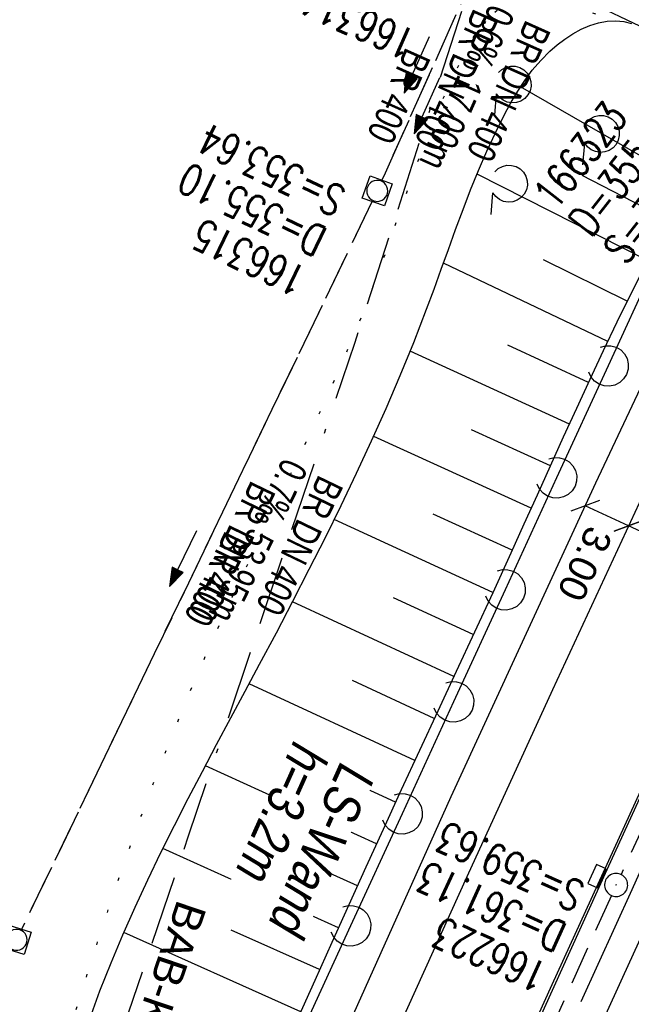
# Model space of a CAD drawing. Extents: x 508892 to 509489, y 458506 to 459473.
# Tile 49 of 63: x 509205 to 509244, y 459226 to 459290. Entities that reach past the tile are written whole.
import ezdxf

# ---------------------------------------------------------------- set-up
doc = ezdxf.new("R2010")
doc.units = 0
doc.header["$LTSCALE"] = 10
doc.header["$MEASUREMENT"] = 0
for name, pattern in [('ACAD_ISO16W100', [73, 15, -6.5, 15, -6.5, 15, -7, 1, -7]), ('ACHSE', [5.5, 4, -0.5, 0.5, -0.5]), ('LT00', [0]), ('LT07', [0.22, 0.02, -0.2]), ('LT12', [0.4, 0.3, -0.1]), ('STRICHLINIE2', [0.375, 0.25, -0.125])]:
    doc.linetypes.add(name, pattern=pattern)
doc.layers.get('0').update_dxf_attribs({"linetype": 'LT00'})
for name, color, linetype in [('--EK_FBR', 1, 'LT00'), ('--EK_Halt-Pfeil', 4, 'LT00'), ('--EK_Haltung', 7, 'STRICHLINIE2'), ('--EK_Haltung-Text', 140, 'LT00'), ('--EK_Schacht-Text', 5, 'LT00'), ('--EL_DFK_AB_L', 21, 'LT00'), ('--EL_Halt-Pfeil', 4, 'LT00'), ('--EL_Haltung', 182, 'STRICHLINIE2'), ('--EL_Haltung-Text', 182, 'LT00'), ('-AX-093', 35, 'ACHSE'), ('BAB-KABEL', 220, 'ACAD_ISO16W100'), ('BAB-KABEL_TEXT', 221, 'Continuous'), ('BEMAßUNG', 255, 'Continuous'), ('DFK_AB_L', 21, 'LT00'), ('DL', 182, 'LT12'), ('DL_PFEIL', 201, 'LT00'), ('DL_TEXT', 182, 'LT00'), ('GEHOELZ_SYMB', 252, 'Continuous'), ('LS-WAND_TEXT', 11, 'Continuous'), ('V111_AFBR_BAB', 250, 'LT00'), ('V111_BOESCH', 250, 'LT00'), ('V111_BOSCHUNG', 250, 'LT00'), ('V111_GEHOELZ', 250, 'LT07'), ('V111_H_BORD', 8, 'LT00'), ('V111_KA_MULD', 182, 'LT00'), ('V111_KA_PRUF', 182, 'LT00'), ('V111_LAERM', 11, 'LT00'), ('V111_LD_MARK', 250, 'LT00'), ('V111_SINKK', 182, 'LT00')]:
    doc.layers.add(name, color=color, linetype=linetype)
doc.styles.add('Arial', font='ARIAL.TTF')
doc.styles.add('Beschrift', font='ARIAL.TTF')
doc.styles.add('Haltungsbeschriftung', font='ARIAL.TTF', dxfattribs={"width": 0.75})
doc.styles.add('schachtbeschriftung', font='romans.shx', dxfattribs={"width": 0.75, "height": 2})

# ---------------------------------------------------------------- blocks, each defined once
blk = doc.blocks.new('SYMB0003')
at = {"color": 0, "linetype": 'ByBlock'}
for p, q in [((-0.015712, 0), (0.010166, 0.012015)), ((0, -0.021257), (-0.015712, 0)), ((0.010166, 0.012015), (0, -0.021257))]:
    blk.add_line(p, q, dxfattribs=at)
for points in [[(-0.031395, 0.499013), (-0.093691, 0.491144), (-0.154509, 0.475528), (-0.21289, 0.452414), (-0.267913, 0.422164), (-0.318712, 0.385257), (-0.364484, 0.342274), (-0.404509, 0.293893), (-0.438154, 0.240877), (-0.464888, 0.184062), (-0.484292, 0.124345), (-0.496058, 0.062667), (-0.5, 0)], [(0.5, 0), (0.496057, 0.062667), (0.484292, 0.124345), (0.464888, 0.184062), (0.438153, 0.240877), (0.404509, 0.293893), (0.364484, 0.342274), (0.318712, 0.385257), (0.267913, 0.422164), (0.21289, 0.452414), (0.154509, 0.475528), (0.093691, 0.491144), (0.031395, 0.499013), (-0.031395, 0.499013)], [(-0.5, 0), (-0.496058, -0.062667), (-0.484292, -0.124345), (-0.464888, -0.184062), (-0.438154, -0.240877), (-0.404509, -0.293893), (-0.364485, -0.342274), (-0.318712, -0.385257), (-0.267914, -0.422164), (-0.21289, -0.452414), (-0.154509, -0.475529), (-0.093691, -0.491144), (-0.031395, -0.499014), (0.031395, -0.499014)], [(0.031395, -0.499014), (0.093691, -0.491144), (0.154509, -0.475529), (0.21289, -0.452414), (0.267914, -0.422164), (0.318712, -0.385257), (0.364485, -0.342274), (0.404509, -0.293893), (0.438154, -0.240877), (0.464889, -0.184062), (0.484292, -0.124345), (0.496058, -0.062667), (0.5, 0)]]:
    blk.add_lwpolyline(points, dxfattribs=at)
blk = doc.blocks.new('SYMB7122')
at = {"color": 0, "linetype": 'ByBlock'}
for points in [[(-0.109975, -0.002365), (-0.106745, 0.026562), (-0.096041, 0.053629), (-0.078613, 0.076941), (-0.055681, 0.094866), (-0.028851, 0.106149), (0, 0.11)], [(0, 0.11), (0.028851, 0.106149), (0.055681, 0.094866), (0.078613, 0.076941), (0.096041, 0.053629), (0.106745, 0.026562), (0.109975, -0.002365)], [(-0.075234, -0.080249), (-0.093647, -0.057708), (-0.105504, -0.031126), (-0.109975, -0.002365)], [(0.109975, -0.002365), (0.105504, -0.031126), (0.093647, -0.057708), (0.075234, -0.080249)]]:
    blk.add_lwpolyline(points, dxfattribs=at)
blk = doc.blocks.new('GEHOELZ_SYMB')
at = {"layer": 'GEHOELZ_SYMB'}
blk.add_line((0, 0), (1.4, 0), dxfattribs=at)
blk.add_lwpolyline([(-1.388, 0.017), (-1.612, 0.221), (-1.778, 0.474), (-1.876, 0.761), (-1.898, 1.063), (-1.844, 1.361), (-1.718, 1.636), (-1.526, 1.87), (-1.282, 2.05), (-1, 2.162), (-0.7, 2.2), (-0.4, 2.162), (-0.118, 2.05), (0.126, 1.87), (0.318, 1.636), (0.444, 1.361), (0.498, 1.063), (0.476, 0.761), (0.378, 0.474), (0.212, 0.221), (-0.012, 0.017)], dxfattribs=at)
blk = doc.blocks.new('_Oblique')
at = {"color": 0, "linetype": 'ByBlock', "lineweight": -2}
blk.add_line((-0.5, -0.5), (0.5, 0.5), dxfattribs=at)
blk = doc.blocks.new('SYMB0652')
at = {"color": 0, "linetype": 'ByBlock'}
blk.add_lwpolyline([(-0.15, -0.075), (0.15, -0.075), (0.15, 0.075), (-0.15, 0.075), (-0.15, -0.075)], dxfattribs=at)
blk = doc.blocks.new('SYMB1210')
at = {"color": 0, "linetype": 'ByBlock'}
blk.add_line((0.018815, -0.179014), (0.055623, -0.17119), dxfattribs=at)
for points in [[(-0.2, -0.2), (-0.2, 0.2), (0.2, 0.2), (0.2, -0.2), (-0.2, -0.2)], [(0.018815, 0.179014), (-0.018815, 0.179014), (-0.055623, 0.17119), (-0.09, 0.155885), (-0.120444, 0.133766), (-0.145623, 0.105801), (-0.164438, 0.073213), (-0.176067, 0.037424), (-0.18, 0)], [(0.18, 0), (0.176067, 0.037424), (0.164438, 0.073213), (0.145623, 0.105801), (0.120444, 0.133766), (0.09, 0.155885), (0.055623, 0.17119), (0.018815, 0.179014)], [(-0.18, 0), (-0.176067, -0.037424), (-0.164438, -0.073213), (-0.145623, -0.105801), (-0.120444, -0.133766), (-0.09, -0.155885), (-0.055623, -0.17119), (-0.018815, -0.179014), (0.018815, -0.179014)], [(0.055623, -0.17119), (0.09, -0.155885), (0.120444, -0.133766), (0.145623, -0.105801), (0.164438, -0.073213), (0.176067, -0.037424), (0.18, 0)]]:
    blk.add_lwpolyline(points, dxfattribs=at)
blk = doc.blocks.new('SYMB0070')
at = {"color": 0, "linetype": 'ByBlock'}
for p, q in [((-0.5, 0), (0.2, 0)), ((0.5, 0), (0.2, 0.1)), ((0.2, 0.1), (0.2, 0)), ((0.468, 0), (0.21, 0.086)), ((0.21, 0.086), (0.21, -0.086)), ((0.21, -0.086), (0.468, 0)), ((0.22, -0.072), (0.437, 0)), ((0.23, -0.058), (0.405, 0)), ((0.24, -0.045), (0.374, 0)), ((0.342, 0), (0.25, 0.031)), ((0.25, 0.031), (0.25, -0.031)), ((0.25, -0.031), (0.342, 0)), ((0.26, -0.017), (0.31, 0)), ((0.27, -0.003), (0.279, 0))]:
    blk.add_line(p, q, dxfattribs=at)
for points in [[(0.2, 0), (0.2, -0.1), (0.5, 0)], [(0.437, 0), (0.22, 0.072), (0.22, -0.072)], [(0.405, 0), (0.23, 0.058), (0.23, -0.058)], [(0.374, 0), (0.24, 0.045), (0.24, -0.045)], [(0.31, 0), (0.26, 0.017), (0.26, -0.017)], [(0.279, 0), (0.27, 0.003), (0.27, -0.003)]]:
    blk.add_lwpolyline(points, dxfattribs=at)

msp = doc.modelspace()

# ---------------------------------------------------------------- linework, layer by layer
at = {"layer": '--EK_FBR'}
msp.add_lwpolyline([(509157.07, 459059.955), (509165.701, 459081.634), (509174.635, 459104.049), (509184.258, 459127.854), (509193.226, 459149.641), (509202.708, 459172.097), (509212.374, 459194.252), (509222.411, 459216.807), (509232.543, 459239.372), (509241.929, 459259.725), (509252.458, 459282.015), (509260.02, 459298.245), (509270.498, 459320.589), (509280.491, 459342.746), (509290.205, 459364.255), (509299.419, 459384.344), (509309.451, 459405.586), (509319.518, 459426.169), (509323.37, 459433.575)], dxfattribs=at)
at = {"layer": '--EK_FBR', "color": 2}
for points in [[(509280.836, 459315.894), (509278.884, 459311.893), (509276.941, 459307.887), (509275.008, 459303.877), (509273.08, 459299.864), (509271.158, 459295.849), (509268.78, 459290.869), (509266.407, 459285.886), (509264.04, 459280.901), (509261.68, 459275.912), (509258.384, 459268.91), (509255.102, 459261.901), (509251.834, 459254.886), (509248.676, 459248.074), (509245.532, 459241.255), (509242.403, 459234.43), (509239.079, 459227.136), (509235.774, 459219.834)], [(509284.307, 459313.73), (509282.226, 459309.432), (509280.145, 459305.133), (509278.064, 459300.835), (509275.984, 459296.536), (509273.85, 459292.117), (509271.719, 459287.696), (509269.594, 459283.273), (509267.475, 459278.847), (509265.365, 459274.416), (509262.888, 459269.184), (509260.424, 459263.947), (509257.971, 459258.703), (509255.529, 459253.455), (509253.183, 459248.388), (509250.845, 459243.317), (509248.514, 459238.242), (509246.19, 459233.165), (509243.655, 459227.61), (509241.127, 459222.051)]]:
    msp.add_lwpolyline(points, dxfattribs=at)
at = {"layer": '--EK_Haltung'}
for p, q in [((509234.379, 459293.515), (509228.052, 459279.361)), ((509227.421, 459278), (509204.662, 459230.741)), ((509259.505, 459268.608), (509243.569, 459234.307)), ((509242.944, 459232.944), (509227.132, 459198.003))]:
    msp.add_line(p, q, dxfattribs=at)
at = {"layer": '--EL_DFK_AB_L'}
msp.add_line((509290.394, 459267.573), (509207.937, 459306.986), dxfattribs=at)
at = {"layer": '--EL_Haltung'}
for p, q in [((509234.379, 459293.515), (509228.052, 459279.361)), ((509259.505, 459268.608), (509243.569, 459234.307))]:
    msp.add_line(p, q, dxfattribs=at)
at = {"layer": '-AX-093', "ltscale": 0.2}
msp.add_lwpolyline([(509298.853, 459347.237), (509293.217, 459335.931), (509287.619, 459324.605), (509282.06, 459313.261), (509276.539, 459301.898), (509271.057, 459290.516), (509265.616, 459279.115), (509260.215, 459267.694), (509254.856, 459256.253), (509249.54, 459244.793), (509244.266, 459233.314), (509239.035, 459221.814), (509233.849, 459210.294), (509228.707, 459198.755), (509223.612, 459187.195), (509218.562, 459175.615), (509213.559, 459164.014)], dxfattribs=at)
at = {"layer": 'BAB-KABEL', "ltscale": 0.03, "flags": 128}
msp.add_lwpolyline([(509299.722, 459442.541), (509274.625, 459384.823), (509267.631, 459368.489), (509243.678, 459313.82), (509239.637, 459304.02), (509234.976, 459295.765), (509226.288, 459268.825), (509215.476, 459236.791), (509200.001, 459191.227), (509193.631, 459178.045), (509172.846, 459133.934), (509148.464, 459083.907), (509126.649, 459038.885), (509124.71, 459016.934), (509122.179, 459009.741), (509117.317, 458994.531), (509111.817, 458976.328), (509100.507, 458938.303), (509091.196, 458907.517), (509082.968, 458878.7), (509074.87, 458850.138), (509067.165, 458819.129), (509061.589, 458795.767), (509054.94, 458765.751), (509049.887, 458743.543), (509046.033, 458723.612), (509042.448, 458703.978), (509036.153, 458673.069), (509032.595, 458654.805), (509028.862, 458630.359), (509025.782, 458607.356), (509022.865, 458586.792), (509019.457, 458565.396), (509018.671, 458559.848)], dxfattribs=at)
at = {"layer": 'BEMAßUNG'}
for p, q in [((509244.06, 459256.935), (509241.242, 459258.234)), ((509251.249, 459253.619), (509244.06, 459256.935))]:
    msp.add_line(p, q, dxfattribs=at)
at = {"layer": 'DFK_AB_L'}
msp.add_line((509290.394, 459267.573), (509207.937, 459306.986), dxfattribs=at)
at = {"layer": 'DL'}
msp.add_line((509234.379, 459293.515), (509228.052, 459279.361), dxfattribs=at)
at = {"layer": 'V111_AFBR_BAB'}
msp.add_lwpolyline([(509157.07, 459059.955), (509165.701, 459081.634), (509174.635, 459104.049), (509184.258, 459127.854), (509193.226, 459149.641), (509202.708, 459172.097), (509212.374, 459194.252), (509222.411, 459216.807), (509232.543, 459239.372), (509241.929, 459259.725), (509252.458, 459282.015), (509260.02, 459298.245), (509270.498, 459320.589), (509280.491, 459342.746), (509290.205, 459364.255), (509299.419, 459384.344), (509309.451, 459405.586), (509319.518, 459426.169), (509323.37, 459433.575)], dxfattribs=at)
at = {"layer": 'V111_AFBR_BAB', "color": 0}
for points in [[(509280.836, 459315.894), (509278.884, 459311.893), (509276.941, 459307.887), (509275.008, 459303.877), (509273.08, 459299.864), (509271.158, 459295.849), (509268.78, 459290.869), (509266.407, 459285.886), (509264.04, 459280.901), (509261.68, 459275.912), (509258.384, 459268.91), (509255.102, 459261.901), (509251.834, 459254.886), (509248.676, 459248.074), (509245.532, 459241.255), (509242.403, 459234.43), (509239.079, 459227.136), (509235.774, 459219.834)], [(509284.307, 459313.73), (509282.226, 459309.432), (509280.145, 459305.133), (509278.064, 459300.835), (509275.984, 459296.536), (509273.85, 459292.117), (509271.719, 459287.696), (509269.594, 459283.273), (509267.475, 459278.847), (509265.365, 459274.416), (509262.888, 459269.184), (509260.424, 459263.947), (509257.971, 459258.703), (509255.529, 459253.455), (509253.183, 459248.388), (509250.845, 459243.317), (509248.514, 459238.242), (509246.19, 459233.165), (509243.655, 459227.61), (509241.127, 459222.051)]]:
    msp.add_lwpolyline(points, dxfattribs=at)
at = {"layer": 'V111_BOESCH'}
for points in [[(509209.192, 459225.246), (509209.749, 459226.752), (509210.469, 459228.577), (509211.229, 459230.386), (509212.025, 459232.18), (509212.853, 459233.962), (509213.708, 459235.732), (509214.586, 459237.493), (509215.484, 459239.246), (509216.396, 459240.992), (509217.319, 459242.734), (509218.249, 459244.473), (509219.181, 459246.211), (509220.111, 459247.949), (509221.199, 459249.999), (509222.276, 459252.053), (509223.338, 459254.113), (509224.382, 459256.18), (509225.406, 459258.257), (509226.407, 459260.345), (509227.381, 459262.445), (509228.326, 459264.559), (509229.239, 459266.688), (509230.116, 459268.835), (509230.954, 459271.001), (509231.432, 459272.291), (509231.901, 459273.585), (509232.367, 459274.88), (509232.837, 459276.173), (509233.316, 459277.46), (509233.809, 459278.74), (509234.324, 459280.008), (509234.866, 459281.261), (509235.44, 459282.497), (509236.052, 459283.712), (509236.446, 459284.436), (509236.864, 459285.146), (509237.316, 459285.838), (509237.81, 459286.506), (509238.355, 459287.145), (509238.959, 459287.75), (509239.427, 459288.155), (509239.924, 459288.532), (509240.445, 459288.872), (509240.985, 459289.167), (509241.539, 459289.407), (509242.102, 459289.584), (509242.668, 459289.69), (509243.234, 459289.715), (509243.747, 459289.663), (509244.256, 459289.546)], [(509245.041, 459273.666), (509244.21, 459272.001), (509243.308, 459270.152), (509242.421, 459268.294), (509241.546, 459266.428), (509240.681, 459264.556), (509239.824, 459262.68), (509238.971, 459260.801), (509238.121, 459258.92), (509237.27, 459257.039), (509236.416, 459255.16), (509235.239, 459252.594), (509234.055, 459250.032), (509232.865, 459247.473), (509231.674, 459244.915), (509230.485, 459242.357), (509229.299, 459239.798), (509228.121, 459237.235), (509227.007, 459234.789), (509225.9, 459232.339), (509224.798, 459229.887), (509223.697, 459227.434), (509222.596, 459224.981)]]:
    msp.add_lwpolyline(points, dxfattribs=at)
at = {"layer": 'V111_BOSCHUNG'}
for p, q in [((509247.882, 459279.195), (509237.041, 459285.426)), ((509245.285, 459274.149), (509234.224, 459279.765)), ((509246.634, 459276.785), (509241.048, 459279.665)), ((509242.704, 459268.891), (509232.048, 459273.993)), ((509243.975, 459271.523), (509238.54, 459274.211)), ((509240.218, 459263.544), (509229.889, 459268.27)), ((509241.456, 459266.234), (509236.225, 459268.67)), ((509238.982, 459260.824), (509233.856, 459263.156)), ((509237.746, 459258.09), (509227.517, 459262.744)), ((509235.246, 459252.608), (509224.959, 459257.344)), ((509236.501, 459255.347), (509231.38, 459257.69)), ((509233.981, 459249.874), (509228.802, 459252.272)), ((509232.716, 459247.153), (509222.249, 459252.001)), ((509230.186, 459241.713), (509219.438, 459246.691)), ((509231.45, 459244.433), (509226.151, 459246.888)), ((509227.688, 459236.286), (509216.594, 459241.366)), ((509228.932, 459239.002), (509223.472, 459241.516)), ((509225.232, 459230.854), (509213.834, 459235.987)), ((509226.459, 459233.578), (509220.825, 459236.129)), ((509222.781, 459225.392), (509211.294, 459230.536)), ((509224.009, 459228.129), (509218.268, 459230.7))]:
    msp.add_line(p, q, dxfattribs=at)
at = {"layer": 'V111_GEHOELZ', "flags": 128}
msp.add_lwpolyline([(509199.934, 459195.884), (509200.704, 459198.784), (509201.476, 459201.683), (509202.252, 459204.581), (509203.034, 459207.477), (509203.823, 459210.371), (509204.622, 459213.262), (509205.405, 459216.051), (509206.202, 459218.836), (509207.016, 459221.616), (509207.85, 459224.389), (509208.708, 459227.156), (509209.592, 459229.914), (509210.506, 459232.663), (509211.453, 459235.403), (509212.436, 459238.132), (509213.457, 459240.849), (509214.522, 459243.554), (509215.631, 459246.245), (509216.789, 459248.922), (509217.552, 459250.616), (509218.33, 459252.305), (509219.122, 459253.989), (509219.922, 459255.669), (509220.726, 459257.345), (509221.53, 459259.019), (509222.331, 459260.692), (509223.123, 459262.363), (509223.902, 459264.033), (509224.665, 459265.705), (509225.407, 459267.377), (509226.125, 459269.051), (509226.813, 459270.727), (509227.468, 459272.407), (509227.912, 459273.601), (509228.342, 459274.798), (509228.765, 459275.998), (509229.185, 459277.202), (509229.608, 459278.411), (509230.041, 459279.624), (509230.487, 459280.843), (509230.954, 459282.068), (509231.446, 459283.3), (509231.968, 459284.539), (509232.527, 459285.787), (509233.129, 459287.042), (509233.42, 459287.618), (509233.725, 459288.184), (509234.047, 459288.728), (509234.389, 459289.238), (509234.757, 459289.701), (509235.152, 459290.106), (509235.579, 459290.442), (509236.122, 459290.733), (509236.709, 459290.923), (509237.336, 459291.021), (509237.998, 459291.037), (509238.69, 459290.981), (509239.409, 459290.864), (509240.151, 459290.696), (509240.909, 459290.487), (509241.681, 459290.247), (509242.462, 459289.987), (509243.247, 459289.717)], dxfattribs=at)
at = {"layer": 'V111_H_BORD'}
msp.add_lwpolyline([(509280.964, 459315.817), (509279.005, 459311.767), (509277.047, 459307.716), (509275.09, 459303.665), (509273.137, 459299.612), (509271.187, 459295.557), (509267.037, 459286.886), (509262.91, 459278.203), (509258.807, 459269.51), (509254.728, 459260.805), (509250.675, 459252.088), (509246.648, 459243.359), (509242.648, 459234.617), (509238.571, 459225.631), (509234.525, 459216.631), (509230.509, 459207.618), (509226.525, 459198.591), (509222.574, 459189.549), (509219.834, 459183.226), (509217.11, 459176.897), (509214.4, 459170.561), (509211.703, 459164.22)], dxfattribs=at)
at = {"layer": 'V111_LAERM'}
for p, q in [((509246.069, 459274.588), (509242.727, 459267.319)), ((509242.727, 459267.319), (509239.385, 459260.051)), ((509239.385, 459260.051), (509236.043, 459252.782)), ((509236.043, 459252.782), (509232.701, 459245.514)), ((509232.701, 459245.514), (509229.36, 459238.245)), ((509229.36, 459238.245), (509226.018, 459230.976)), ((509226.018, 459230.976), (509222.676, 459223.708))]:
    msp.add_line(p, q, dxfattribs=at)
at = {"layer": 'V111_LD_MARK'}
msp.add_lwpolyline([(509282.501, 459337.288), (509280.728, 459333.672), (509278.964, 459330.052), (509277.205, 459326.429), (509275.451, 459322.804), (509273.7, 459319.178), (509270.775, 459313.116), (509267.854, 459307.051), (509264.936, 459300.985), (509262.025, 459294.915), (509259.121, 459288.842), (509256.224, 459282.765), (509253.337, 459276.684), (509250.459, 459270.598), (509247.594, 459264.506), (509244.741, 459258.409), (509239.121, 459246.292), (509233.555, 459234.15), (509228.042, 459221.984), (509222.582, 459209.794), (509217.175, 459197.58), (509211.819, 459185.343), (509206.516, 459173.083), (509201.263, 459160.801)], dxfattribs=at)

# ---------------------------------------------------------------- block references
at = {"layer": '--EK_Halt-Pfeil', "yscale": 4, "zscale": 4}
for p, xscale, rotation in [((509230.303, 459286.846), 3.999999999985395, 245.914410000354), ((509215.14, 459254.805), 3.999999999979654, 244.2857400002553)]:
    msp.add_blockref('SYMB0070', p, dxfattribs=dict(at, xscale=xscale, rotation=rotation))
at = {"layer": '--EL_Halt-Pfeil', "yscale": 4, "zscale": 4}
for p, xscale, rotation in [((509230.303, 459286.846), 3.999999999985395, 245.914410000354), ((509215.14, 459254.805), 3.999999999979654, 244.2857400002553)]:
    msp.add_blockref('SYMB0070', p, dxfattribs=dict(at, xscale=xscale, rotation=rotation))
at = {"layer": 'BEMAßUNG', "xscale": 1.4, "yscale": 1.4, "zscale": 1.4}
for p, rotation in [((509241.242, 459258.234), 155.2427081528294), ((509244.06, 459256.935), 155.2427081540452), ((509244.06, 459256.935), 335.2427081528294)]:
    msp.add_blockref('_Oblique', p, dxfattribs=dict(at, rotation=rotation))
at = {"layer": 'DL_PFEIL', "yscale": 4, "zscale": 4}
for p, xscale, rotation in [((509230.962, 459284.195), 3.999999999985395, 245.914410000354), ((509215.14, 459254.805), 3.999999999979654, 244.2857400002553)]:
    msp.add_blockref('SYMB0070', p, dxfattribs=dict(at, xscale=xscale, rotation=rotation))
at = {"layer": 'GEHOELZ_SYMB', "rotation": 264.7377000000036}
for p in [(509235.476, 459284.974), (509241.203, 459281.767), (509235.238, 459278.541)]:
    msp.add_blockref('GEHOELZ_SYMB', p, dxfattribs=at)
at = {"layer": 'V111_KA_MULD', "zscale": 3.8}
for p, xscale, yscale, rotation in [((509227.746, 459278.676), 3.799999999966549, 3.799999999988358, 70.6847079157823), ((509204.337, 459230.066), 3.799999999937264, 3.800000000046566, 72.22585542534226)]:
    msp.add_blockref('SYMB1210', p, dxfattribs=dict(at, xscale=xscale, yscale=yscale, rotation=rotation))
at = {"layer": 'V111_KA_PRUF', "xscale": 1.499999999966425, "yscale": 1.5, "zscale": 1.5, "rotation": 249.2379000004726}
msp.add_blockref('SYMB0003', (509243.253, 459233.627), dxfattribs=at)
at = {"layer": 'V111_LAERM', "xscale": 12.0000000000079, "yscale": 12, "zscale": 12, "rotation": 245.307509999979}
for p in [(509242.727, 459267.319), (509239.385, 459260.051), (509236.043, 459252.782), (509232.701, 459245.514), (509229.36, 459238.245), (509226.018, 459230.976)]:
    msp.add_blockref('SYMB7122', p, dxfattribs=at)
at = {"layer": 'V111_SINKK', "xscale": 4.499999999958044, "yscale": 4.5, "zscale": 4.5, "rotation": 245.5023272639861}
msp.add_blockref('SYMB0652', (509242.011, 459234.198), dxfattribs=at)

# ---------------------------------------------------------------- texts
at = {"layer": '--EK_Haltung-Text', "style": 'Haltungsbeschriftung', "width": 0.75}
for s, rotation, p in [('0.6‰ 17.00m', -114.08559, (509235.07, 459290.891)), ('BR DN 400', -114.08559, (509237.407, 459289.847)), ('0.7‰ 53.95m', -115.71426, (509221.662, 459261.431)), ('BR DN 400', -115.71426, (509223.968, 459260.321))]:
    msp.add_text(s, height=1.8, rotation=rotation, dxfattribs=at).set_placement(p)
at = {"layer": '--EK_Schacht-Text', "style": 'schachtbeschriftung', "width": 0.75}
for s, rotation, p in [('166314', -204.0856, (509230.431, 459288.971)), ('166323', 51.9893, (509239.337, 459277.341)), ('D=355.04', 51.9893, (509241.607, 459275.567)), ('S=353.64', -205.71426, (509225.844, 459278.76)), ('S=353.92', 51.9893, (509243.876, 459273.793)), ('D=355.10', -205.71426, (509224.594, 459276.165)), ('166315', -205.71426, (509223.345, 459273.57)), ('S=359.63', -204.34883, (509241.349, 459233.665)), ('D=361.13', -204.34883, (509240.162, 459231.041)), ('166223', -204.34883, (509238.975, 459228.417))]:
    msp.add_text(s, height=2, rotation=rotation, dxfattribs=at).set_placement(p)
at = {"layer": '--EL_Haltung-Text', "style": 'Haltungsbeschriftung', "width": 0.75}
for rotation, p in [(-114.08559, (509234.023, 459290.583)), (-115.71426, (509219.582, 459259.945))]:
    msp.add_text('BR DN 400', height=1.8, rotation=rotation, dxfattribs=at).set_placement(p)
at = {"layer": 'BAB-KABEL_TEXT', "insert": (509212.579, 459226.287), "char_height": 2, "attachment_point": 8, "rotation": 251.29627, "style": 'Beschrift'}
msp.add_mtext('BAB-Kabel', dxfattribs=at)
at = {"layer": 'BEMAßUNG', "insert": (509241.213, 459254.466), "char_height": 1.8, "attachment_point": 5, "rotation": 245.24271, "style": 'Arial'}
msp.add_mtext('\\A1;3.00', dxfattribs=at)
at = {"layer": 'DL_TEXT', "style": 'Haltungsbeschriftung', "width": 0.75}
for rotation, p in [(-114.08559, (509229.612, 459288.058)), (-115.71426, (509217.899, 459256.682))]:
    msp.add_text('BR 400', height=1.8, rotation=rotation, dxfattribs=at).set_placement(p)

# ---------------------------------------------------------------- next in the draw order: texts
at = {"layer": 'LS-WAND_TEXT', "insert": (509222.343, 459243.155), "char_height": 2.5, "attachment_point": 7, "rotation": 245.83706, "line_spacing_factor": 0.8, "style": 'Beschrift', "bg_fill": 3, "box_fill_scale": 1, "bg_fill_color": 256, "bg_fill_transparency": 7190816}
msp.add_mtext('{\\Q7;\\W0.8;LS-Wand\\Ph=3.2m}', dxfattribs=at)

# ---------------------------------------------------------------- next in the draw order: linework, layer by layer
at = {"layer": '--EL_Haltung'}
for p, q in [((509227.421, 459278), (509204.662, 459230.741)), ((509242.944, 459232.944), (509227.132, 459198.003))]:
    msp.add_line(p, q, dxfattribs=at)
at = {"layer": 'DL'}
msp.add_line((509227.421, 459278), (509204.662, 459230.741), dxfattribs=at)

doc.saveas('drawing.dxf')
